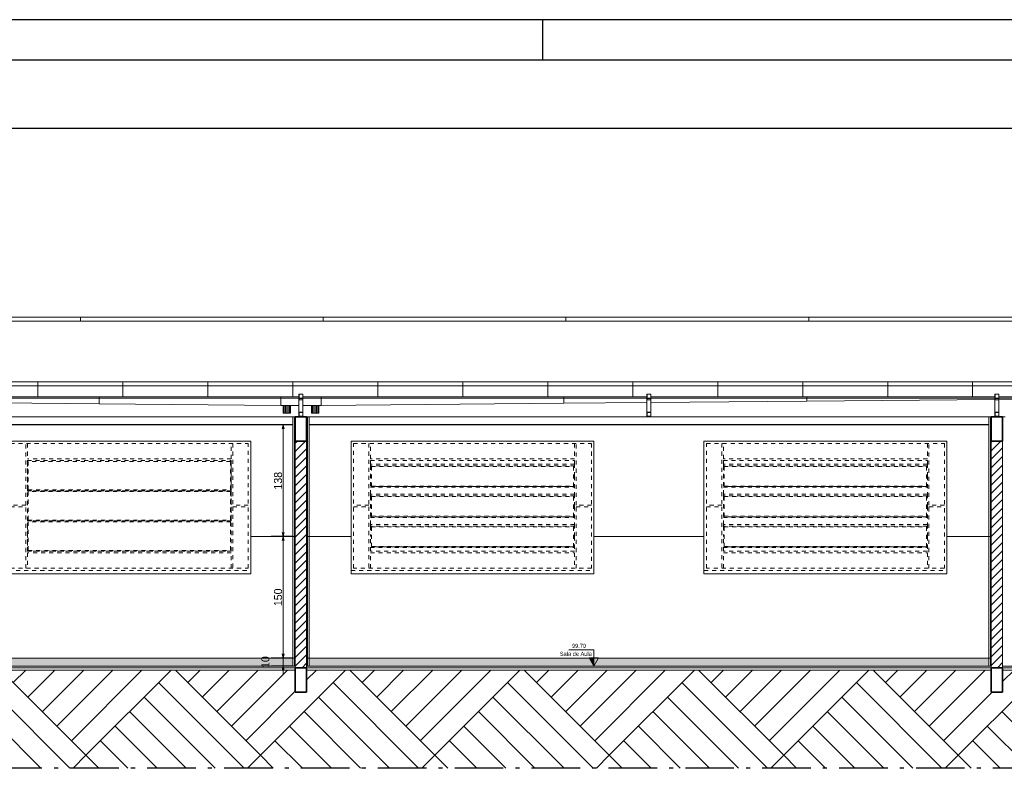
# Model space of a CAD drawing. Header units: millimetres. Extents: x -109 to 627, y -178 to 173.
# Tile 167 of 178: x 276 to 300, y 70 to 89. Entities that reach past the tile are written whole.
import ezdxf

# ---------------------------------------------------------------- set-up
doc = ezdxf.new("R2010")
doc.units = ezdxf.units.MM
doc.linetypes.add('ACAD_ISO10W100', pattern=[18.5, 12, -3, 0.5, -3])
doc.linetypes.add('Traço Curto', pattern=[0.00153, 0.001, -0.00053])
for name, color, linetype, lineweight in [('ARQ - COTA_NÍVEL', 2, 'Continuous', 5), ('ARQ - COTAS', 8, 'Continuous', 5), ('ARQ - ESTRUTURA - CORTE_VIGA', 6, 'Continuous', 35), ('ARQ - ESTRUTURA_VIGA', 3, 'Continuous', 15), ('ARQ - FORRO', 7, 'Continuous', 9), ('ARQ - JANELA', 2, 'Traço Curto', 5), ('ARQ - PAREDE VISTA', 4, 'Continuous', 9), ('ARQ - PAREDES_HACHURA', 9, 'Continuous', 35), ('ARQ - PAREDES_HACHURA_SUPERFICIE', 8, 'Continuous', 9), ('ARQ - PILAR', 4, 'Continuous', 15), ('ARQ - PISO', 9, 'Continuous', 5)]:
    doc.layers.add(name, color=color, linetype=linetype, lineweight=lineweight)
doc.styles.add('Arial_2', font='arial.ttf', dxfattribs={"height": 0.15})
doc.styles.add('GULIM', font='Gulim.ttf')
doc.styles.get("Standard").update_dxf_attribs({"font": 'arial.ttf'})
doc.dimstyles.new('GULIM-50', dxfattribs={"dimtxt": 0.2, "dimasz": 0.1, "dimexe": 0.3, "dimexo": 0, "dimgap": 0.025, "dimtad": 1, "dimdec": 1, "dimlfac": 50, "dimzin": 12, "dimdsep": 46, "dimtxsty": 'GULIM', "dimblk": 'OPEN30', "dimcen": 0, "dimclrd": 152, "dimclre": 152, "dimclrt": 152, "dimaunit": 1, "dimadec": 0, "dimazin": 0, "dimtfac": 1.875, "dimtdec": 1, "dimtmove": 2, "dimatfit": 3, "dimldrblk": 'OPEN30', "dimfxl": 0, "dimtolj": 1, "dimtzin": 12, "dimlwd": -1, "dimarcsym": 0})
pattern_1 = [(45, (309.22501, 77.07121), (-0.106066, 0.106066), [])]
pattern_2 = [(50, (309.225, 77.0712), (0.7295975, -0.063934), [0.076, -0.838]), (355, (309.225, 77.0712), (-0.141842, 0.765274), [0.06, -0.67]), (100.451, (309.285, 77.0652), (0.588716, 0.700409), [0.064, -0.712]), (46.184, (309.225, 77.2752), (1.084144, -0.167138), [0.114, -1.258]), (96.636, (309.315, 77.2612), (0.94991, 0.990408), [0.098, -1.068]), (351.184, (309.225, 77.2752), (0.94898, 0.990257), [0.092, -1.006]), (21, (309.327, 77.2232), (0.6071245, -0.409634), [0.076, -0.838]), (326, (309.327, 77.2232), (0.246955, 0.73809), [0.06, -0.67]), (71.451, (309.377, 77.1892), (0.854468, 0.327177), [0.064, -0.712]), (37.5, (309.225, 77.0712), (0.0130863, 0.3377643), [0.034, -0.628, 0.034, -0.648, -0.674]), (37.5, (309.225, 77.0712), (0.0130863, 0.3377643), [-1.344, 0.034, -0.64]), (7.5, (309.225, 77.0712), (0.268029, 0.4004104), [0.034, -0.354, 0.034, -0.614, -0.256]), (7.5, (309.225, 77.0712), (0.268029, 0.4004104), [-1.036, 0.034, -0.224]), (327.5, (308.999, 77.0712), (0.5425395, -0.0231283), [0.034, -0.22, 0.034, -0.758, -1.052]), (327.5, (308.999, 77.0712), (0.5425395, -0.0231283), [-1.046, 0.034, -1.018]), (317.5, (308.897, 77.0712), (0.592899, 0.102327), [0.034, -0.296, 0.034, -0.492, -0.746]), (317.5, (308.897, 77.0712), (0.592899, 0.102327), [-0.856, 0.034, -0.714])]

# ---------------------------------------------------------------- blocks, each defined once
blk = doc.blocks.new('out_ifc-2-Corte 1')
at = {"layer": 'ARQ - ESTRUTURA_VIGA'}
for p, q in [((-20.653, 4.375), (-23.653, 4.375)), ((-20.653, 4.325), (-23.653, 4.325)), ((-20.653, 4.325), (-20.653, 4.375)), ((-20.653, 4.325), (-20.653, 4.375)), ((-17.653, 4.375), (-20.653, 4.375)), ((-17.653, 4.325), (-20.653, 4.325)), ((-17.653, 4.325), (-17.653, 4.375)), ((-17.653, 4.325), (-17.653, 4.375)), ((-14.653, 4.375), (-17.653, 4.375)), ((-14.653, 4.325), (-17.653, 4.325)), ((-14.653, 4.325), (-14.653, 4.375)), ((-14.653, 4.325), (-14.653, 4.375)), ((-11.653, 4.375), (-14.653, 4.375)), ((-11.653, 4.325), (-14.653, 4.325)), ((-11.653, 4.325), (-11.653, 4.375)), ((-11.653, 4.325), (-11.653, 4.375)), ((-8.653, 4.375), (-11.653, 4.375)), ((-8.653, 4.325), (-11.653, 4.325)), ((-21.178, 3.575), (-22.228, 3.575)), ((-21.178, 3.524), (-21.178, 3.575)), ((-20.128, 3.575), (-21.178, 3.575)), ((-21.178, 3.575), (-21.178, 3.524)), ((-20.128, 3.524), (-20.128, 3.575)), ((-19.078, 3.575), (-20.128, 3.575)), ((-20.128, 3.575), (-20.128, 3.524)), ((-19.078, 3.524), (-19.078, 3.575)), ((-18.028, 3.575), (-19.078, 3.575)), ((-19.078, 3.575), (-19.078, 3.524)), ((-18.028, 3.524), (-18.028, 3.575)), ((-16.978, 3.575), (-18.028, 3.575)), ((-18.028, 3.575), (-18.028, 3.524)), ((-16.978, 3.524), (-16.978, 3.575)), ((-15.928, 3.575), (-16.978, 3.575)), ((-16.978, 3.575), (-16.978, 3.524)), ((-15.928, 3.524), (-15.928, 3.575)), ((-14.878, 3.575), (-15.928, 3.575)), ((-15.928, 3.575), (-15.928, 3.524)), ((-14.878, 3.524), (-14.878, 3.575)), ((-13.828, 3.575), (-14.878, 3.575)), ((-14.878, 3.575), (-14.878, 3.524)), ((-13.828, 3.524), (-13.828, 3.575)), ((-12.778, 3.575), (-13.828, 3.575)), ((-13.828, 3.575), (-13.828, 3.524)), ((-12.778, 3.524), (-12.778, 3.575)), ((-11.728, 3.575), (-12.778, 3.575)), ((-12.778, 3.575), (-12.778, 3.524)), ((-11.728, 3.524), (-11.728, 3.575)), ((-10.678, 3.575), (-11.728, 3.575)), ((-11.728, 3.575), (-11.728, 3.524)), ((-10.678, 3.524), (-10.678, 3.575)), ((-9.628, 3.575), (-10.678, 3.575)), ((-10.678, 3.575), (-10.678, 3.524)), ((-9.628, 3.524), (-9.628, 3.575)), ((-8.578, 3.575), (-9.628, 3.575)), ((-9.628, 3.575), (-9.628, 3.524)), ((-22.228, 3.524), (-21.178, 3.524)), ((-21.178, 3.524), (-21.178, 3.39)), ((-21.178, 3.524), (-20.128, 3.524)), ((-21.178, 3.524), (-21.178, 3.39)), ((-20.128, 3.524), (-20.128, 3.39)), ((-20.128, 3.524), (-19.078, 3.524)), ((-20.128, 3.524), (-20.128, 3.39)), ((-19.078, 3.524), (-19.078, 3.39)), ((-19.078, 3.524), (-18.028, 3.524)), ((-19.078, 3.524), (-19.078, 3.39)), ((-18.028, 3.524), (-18.028, 3.39)), ((-18.028, 3.524), (-16.978, 3.524)), ((-18.028, 3.524), (-18.028, 3.39)), ((-17.953, 3.423), (-17.953, 3.373)), ((-17.903, 3.423), (-17.953, 3.423)), ((-17.951, 3.375), (-17.951, 3.421)), ((-17.951, 3.421), (-17.905, 3.421)), ((-17.905, 3.421), (-17.905, 3.375)), ((-17.903, 3.373), (-17.903, 3.423)), ((-16.978, 3.524), (-16.978, 3.39)), ((-16.978, 3.524), (-15.928, 3.524)), ((-16.978, 3.524), (-16.978, 3.39)), ((-15.928, 3.524), (-15.928, 3.39)), ((-15.928, 3.524), (-14.878, 3.524)), ((-15.928, 3.524), (-15.928, 3.39)), ((-14.878, 3.524), (-14.878, 3.39)), ((-14.878, 3.524), (-13.828, 3.524)), ((-14.878, 3.524), (-14.878, 3.39)), ((-13.828, 3.524), (-13.828, 3.39)), ((-13.828, 3.524), (-12.778, 3.524)), ((-13.828, 3.524), (-13.828, 3.39)), ((-13.653, 3.423), (-13.653, 3.373)), ((-13.603, 3.423), (-13.653, 3.423)), ((-13.651, 3.375), (-13.651, 3.421)), ((-13.651, 3.421), (-13.605, 3.421)), ((-13.605, 3.421), (-13.605, 3.375)), ((-13.603, 3.373), (-13.603, 3.423)), ((-12.778, 3.524), (-12.778, 3.39)), ((-12.778, 3.524), (-11.728, 3.524)), ((-12.778, 3.524), (-12.778, 3.39)), ((-11.728, 3.524), (-11.728, 3.39)), ((-11.728, 3.524), (-10.678, 3.524)), ((-11.728, 3.524), (-11.728, 3.39)), ((-10.678, 3.524), (-10.678, 3.39)), ((-10.678, 3.524), (-9.628, 3.524)), ((-10.678, 3.524), (-10.678, 3.39)), ((-9.628, 3.524), (-9.628, 3.39)), ((-9.628, 3.524), (-8.578, 3.524)), ((-9.628, 3.524), (-9.628, 3.39)), ((-9.353, 3.423), (-9.353, 3.373)), ((-9.303, 3.423), (-9.353, 3.423)), ((-9.351, 3.375), (-9.351, 3.421)), ((-9.351, 3.421), (-9.305, 3.421)), ((-9.305, 3.421), (-9.305, 3.375)), ((-9.303, 3.373), (-9.303, 3.423)), ((-22.203, 3.39), (-20.423, 3.39)), ((-22.203, 3.373), (-20.423, 3.373)), ((-22.203, 3.373), (-20.423, 3.373)), ((-22.203, 3.319), (-20.423, 3.304)), ((-20.423, 3.373), (-20.423, 3.39)), ((-20.423, 3.39), (-18.178, 3.39)), ((-20.423, 3.39), (-20.423, 3.373)), ((-20.423, 3.373), (-20.423, 3.373)), ((-20.423, 3.373), (-20.423, 3.304)), ((-20.423, 3.373), (-18.178, 3.373)), ((-20.423, 3.373), (-20.423, 3.373)), ((-20.423, 3.373), (-18.178, 3.373)), ((-20.423, 3.304), (-20.423, 3.373)), ((-20.423, 3.304), (-18.178, 3.285)), ((-18.178, 3.373), (-18.178, 3.39)), ((-18.178, 3.373), (-18.178, 3.373)), ((-18.178, 3.373), (-18.178, 3.285)), ((-18.147, 3.285), (-18.147, 3.187)), ((-18.144, 3.285), (-18.144, 3.187)), ((-18.134, 3.285), (-18.134, 3.187)), ((-18.12, 3.285), (-18.12, 3.187)), ((-18.103, 3.285), (-18.103, 3.187)), ((-18.086, 3.285), (-18.086, 3.187)), ((-18.071, 3.285), (-18.071, 3.187)), ((-18.062, 3.285), (-18.062, 3.187)), ((-18.058, 3.285), (-18.058, 3.187)), ((-17.951, 3.373), (-17.953, 3.373)), ((-17.953, 3.373), (-17.953, 3.351)), ((-17.953, 3.373), (-17.903, 3.373)), ((-17.953, 3.351), (-17.903, 3.351)), ((-17.953, 3.2), (-17.953, 3.351)), ((-17.905, 3.375), (-17.951, 3.375)), ((-17.951, 3.354), (-17.951, 3.373)), ((-17.951, 3.368), (-17.905, 3.368)), ((-17.905, 3.354), (-17.951, 3.354)), ((-17.903, 3.373), (-17.905, 3.373)), ((-17.905, 3.373), (-17.905, 3.354)), ((-17.903, 3.351), (-17.903, 3.373)), ((-17.903, 3.2), (-17.903, 3.351)), ((-17.797, 3.285), (-17.797, 3.187)), ((-17.794, 3.285), (-17.794, 3.187)), ((-17.784, 3.285), (-17.784, 3.187)), ((-17.77, 3.285), (-17.77, 3.187)), ((-17.753, 3.187), (-17.753, 3.285)), ((-17.736, 3.285), (-17.736, 3.187)), ((-17.721, 3.285), (-17.721, 3.187)), ((-17.712, 3.285), (-17.712, 3.187)), ((-17.708, 3.285), (-17.708, 3.187)), ((-17.678, 3.39), (-14.678, 3.39)), ((-17.678, 3.39), (-17.678, 3.373)), ((-17.678, 3.373), (-14.678, 3.373)), ((-17.678, 3.373), (-17.678, 3.373)), ((-17.678, 3.373), (-14.678, 3.373)), ((-17.678, 3.285), (-17.678, 3.373)), ((-17.678, 3.285), (-14.678, 3.31)), ((-14.678, 3.39), (-13.653, 3.39)), ((-14.678, 3.39), (-14.678, 3.373)), ((-14.678, 3.373), (-14.678, 3.39)), ((-14.678, 3.373), (-13.653, 3.373)), ((-14.678, 3.373), (-14.678, 3.373)), ((-14.678, 3.373), (-13.653, 3.373)), ((-14.678, 3.31), (-14.678, 3.373)), ((-14.678, 3.373), (-14.678, 3.373)), ((-14.678, 3.373), (-14.678, 3.31)), ((-14.678, 3.31), (-13.653, 3.319)), ((-13.651, 3.373), (-13.653, 3.373)), ((-13.653, 3.373), (-13.653, 3.351)), ((-13.653, 3.373), (-13.603, 3.373)), ((-13.653, 3.351), (-13.603, 3.351)), ((-13.653, 3.2), (-13.653, 3.351)), ((-13.605, 3.375), (-13.651, 3.375)), ((-13.651, 3.354), (-13.651, 3.373)), ((-13.651, 3.368), (-13.605, 3.368)), ((-13.605, 3.354), (-13.651, 3.354)), ((-13.603, 3.373), (-13.605, 3.373)), ((-13.605, 3.373), (-13.605, 3.354)), ((-13.603, 3.39), (-11.678, 3.39)), ((-13.603, 3.351), (-13.603, 3.373)), ((-13.603, 3.373), (-11.678, 3.373)), ((-13.603, 3.373), (-11.678, 3.373)), ((-13.603, 3.2), (-13.603, 3.351)), ((-13.603, 3.319), (-11.678, 3.336)), ((-11.678, 3.39), (-9.353, 3.39)), ((-11.678, 3.39), (-11.678, 3.373)), ((-11.678, 3.373), (-11.678, 3.39)), ((-11.678, 3.373), (-9.353, 3.373)), ((-11.678, 3.373), (-11.678, 3.373)), ((-11.678, 3.373), (-9.353, 3.373)), ((-11.678, 3.336), (-11.678, 3.373)), ((-11.678, 3.373), (-11.678, 3.373)), ((-11.678, 3.373), (-11.678, 3.336)), ((-11.678, 3.336), (-9.353, 3.356)), ((-9.351, 3.373), (-9.353, 3.373)), ((-9.353, 3.373), (-9.353, 3.351)), ((-9.353, 3.373), (-9.303, 3.373)), ((-9.353, 3.351), (-9.303, 3.351)), ((-9.353, 3.2), (-9.353, 3.351)), ((-9.305, 3.375), (-9.351, 3.375)), ((-9.351, 3.354), (-9.351, 3.373)), ((-9.351, 3.368), (-9.305, 3.368)), ((-9.305, 3.354), (-9.351, 3.354)), ((-9.303, 3.373), (-9.305, 3.373)), ((-9.305, 3.373), (-9.305, 3.354)), ((-9.303, 3.39), (-6.978, 3.39)), ((-9.303, 3.351), (-9.303, 3.373)), ((-9.303, 3.373), (-6.978, 3.373)), ((-9.303, 3.373), (-6.978, 3.373)), ((-9.303, 3.356), (-6.978, 3.336)), ((-9.303, 3.2), (-9.303, 3.351)), ((-18.147, 3.187), (-18.144, 3.187)), ((-18.144, 3.187), (-18.134, 3.187)), ((-18.134, 3.187), (-18.12, 3.187)), ((-18.12, 3.187), (-18.103, 3.187)), ((-18.103, 3.187), (-18.086, 3.187)), ((-18.086, 3.187), (-18.071, 3.187)), ((-18.071, 3.187), (-18.062, 3.187)), ((-18.062, 3.187), (-18.058, 3.187)), ((-17.903, 3.2), (-17.953, 3.2)), ((-17.953, 3.2), (-17.953, 3.15)), ((-17.951, 3.152), (-17.951, 3.198)), ((-17.951, 3.198), (-17.905, 3.198)), ((-17.905, 3.198), (-17.905, 3.152)), ((-17.903, 3.15), (-17.903, 3.2)), ((-17.797, 3.187), (-17.794, 3.187)), ((-17.794, 3.187), (-17.784, 3.187)), ((-17.784, 3.187), (-17.77, 3.187)), ((-17.77, 3.187), (-17.753, 3.187)), ((-17.753, 3.187), (-17.736, 3.187)), ((-17.736, 3.187), (-17.721, 3.187)), ((-17.721, 3.187), (-17.712, 3.187)), ((-17.712, 3.187), (-17.708, 3.187)), ((-13.603, 3.2), (-13.653, 3.2)), ((-13.653, 3.2), (-13.653, 3.15)), ((-13.651, 3.152), (-13.651, 3.198)), ((-13.651, 3.198), (-13.605, 3.198)), ((-13.605, 3.198), (-13.605, 3.152)), ((-13.603, 3.15), (-13.603, 3.2)), ((-9.303, 3.2), (-9.353, 3.2)), ((-9.353, 3.2), (-9.353, 3.15)), ((-9.351, 3.152), (-9.351, 3.198)), ((-9.351, 3.198), (-9.305, 3.198)), ((-9.305, 3.198), (-9.305, 3.152)), ((-9.303, 3.15), (-9.303, 3.2)), ((-17.953, 3.15), (-17.903, 3.15)), ((-17.905, 3.152), (-17.951, 3.152)), ((-13.653, 3.15), (-13.603, 3.15)), ((-13.605, 3.152), (-13.651, 3.152)), ((-9.353, 3.15), (-9.303, 3.15)), ((-9.305, 3.152), (-9.351, 3.152))]:
    blk.add_line(p, q, dxfattribs=at)
at = {"layer": 'ARQ - PILAR'}
for p, q in [((-18.178, 3.373), (-18.178, 3.39)), ((-17.953, 3.39), (-18.178, 3.39)), ((-18.178, 3.373), (-18.178, 3.285)), ((-18.178, 3.373), (-18.178, 3.373)), ((-17.953, 3.373), (-18.178, 3.373)), ((-17.953, 3.373), (-18.178, 3.373)), ((-18.178, 3.285), (-17.953, 3.285)), ((-17.678, 3.39), (-17.903, 3.39)), ((-17.678, 3.373), (-17.903, 3.373)), ((-17.678, 3.373), (-17.903, 3.373)), ((-17.903, 3.285), (-17.678, 3.285)), ((-17.678, 3.39), (-17.678, 3.373)), ((-17.678, 3.285), (-17.678, 3.373)), ((-17.678, 3.373), (-17.678, 3.373))]:
    blk.add_line(p, q, dxfattribs=at)
blk = doc.blocks.new('JANELA BASCULANTE PRÁTICA DE REVIT - JANELA AÇO E VIDRO BASCULANTE 300X150-6308812-Corte 1')
at = {"layer": 'ARQ - JANELA'}
for p, q in [((-25.908, 1.663), (-25.908, 2.843)), ((-25.878, 2.813), (-22.938, 2.813)), ((-25.878, 2.813), (-25.878, 1.273)), ((-25.688, 2.053), (-25.688, 2.813)), ((-25.668, 2.813), (-25.668, 2.623)), ((-23.148, 2.623), (-23.148, 2.813)), ((-23.128, 2.813), (-23.128, 2.053)), ((-22.938, 1.273), (-22.938, 2.813)), ((-23.148, 2.623), (-25.668, 2.623)), ((-25.668, 2.603), (-23.148, 2.603)), ((-25.668, 2.23), (-25.668, 2.603)), ((-25.668, 2.603), (-25.668, 1.483)), ((-25.668, 2.603), (-23.148, 2.603)), ((-25.658, 2.593), (-25.658, 2.24)), ((-23.158, 2.593), (-25.658, 2.593)), ((-23.158, 2.593), (-23.158, 2.24)), ((-23.148, 2.23), (-23.148, 2.603)), ((-23.148, 1.483), (-23.148, 2.603)), ((-23.148, 2.23), (-25.668, 2.23)), ((-25.668, 2.23), (-23.148, 2.23)), ((-25.668, 1.857), (-25.668, 2.23)), ((-25.658, 2.24), (-23.158, 2.24)), ((-25.658, 2.22), (-25.658, 1.867)), ((-23.158, 2.22), (-25.658, 2.22)), ((-23.158, 2.22), (-23.158, 1.867)), ((-23.148, 1.857), (-23.148, 2.23)), ((-25.688, 2.053), (-25.878, 2.053)), ((-25.878, 2.033), (-25.688, 2.033)), ((-25.688, 1.273), (-25.688, 2.033)), ((-22.938, 2.053), (-23.128, 2.053)), ((-23.128, 2.033), (-23.128, 1.273)), ((-23.128, 2.033), (-22.938, 2.033)), ((-23.148, 1.857), (-25.668, 1.857)), ((-25.668, 1.857), (-23.148, 1.857)), ((-25.668, 1.483), (-25.668, 1.857)), ((-25.658, 1.867), (-23.158, 1.867)), ((-25.658, 1.847), (-25.658, 1.493)), ((-23.158, 1.847), (-25.658, 1.847)), ((-23.158, 1.847), (-23.158, 1.493)), ((-23.148, 1.483), (-23.148, 1.857)), ((-23.148, 1.483), (-25.668, 1.483)), ((-25.668, 1.483), (-23.148, 1.483)), ((-25.668, 1.463), (-25.668, 1.273)), ((-23.148, 1.463), (-25.668, 1.463)), ((-25.658, 1.493), (-23.158, 1.493)), ((-23.148, 1.273), (-23.148, 1.463)), ((-25.908, 1.243), (-22.908, 1.243)), ((-25.878, 1.273), (-22.938, 1.273))]:
    blk.add_line(p, q, dxfattribs=at)
blk = doc.blocks.new('JANELA BASCULANTE PRÁTICA DE REVIT - JANELA AÇO E VIDRO BASCULANTE 300X150-6338859-Corte 1')
at = {"layer": 'ARQ - JANELA'}
for p, q in [((-17.278, 1.273), (-17.278, 2.813)), ((-17.278, 2.813), (-14.338, 2.813)), ((-17.088, 2.813), (-17.088, 2.053)), ((-17.068, 2.623), (-17.068, 2.813)), ((-14.548, 2.813), (-14.548, 2.623)), ((-14.528, 2.053), (-14.528, 2.813)), ((-14.338, 2.813), (-14.338, 1.273)), ((-14.548, 2.623), (-17.068, 2.623)), ((-17.068, 2.559), (-17.068, 2.603)), ((-17.068, 2.603), (-14.548, 2.603)), ((-14.548, 2.559), (-17.068, 2.559)), ((-17.068, 2.559), (-17.068, 2.538)), ((-14.548, 2.603), (-14.548, 2.559)), ((-14.548, 2.559), (-14.548, 2.538)), ((-17.068, 2.538), (-17.068, 2.411)), ((-14.548, 2.538), (-17.068, 2.538)), ((-17.058, 2.531), (-14.558, 2.531)), ((-17.058, 2.281), (-17.058, 2.531)), ((-14.558, 2.531), (-14.558, 2.281)), ((-14.548, 2.411), (-14.548, 2.538)), ((-17.068, 2.186), (-17.068, 2.411)), ((-14.548, 2.411), (-14.548, 2.186)), ((-17.068, 2.274), (-14.548, 2.274)), ((-17.058, 2.288), (-14.558, 2.288)), ((-14.558, 2.281), (-17.058, 2.281)), ((-14.548, 2.186), (-17.068, 2.186)), ((-17.068, 2.186), (-17.068, 2.165)), ((-17.068, 2.165), (-17.068, 2.037)), ((-14.548, 2.165), (-17.068, 2.165)), ((-17.058, 2.158), (-14.558, 2.158)), ((-17.058, 1.908), (-17.058, 2.158)), ((-14.558, 2.158), (-14.558, 1.908)), ((-14.548, 2.186), (-14.548, 2.165)), ((-14.548, 2.037), (-14.548, 2.165)), ((-17.088, 2.053), (-17.278, 2.053)), ((-17.278, 2.033), (-17.088, 2.033)), ((-17.088, 2.033), (-17.088, 1.273)), ((-17.068, 1.813), (-17.068, 2.037)), ((-14.548, 2.037), (-14.548, 1.813)), ((-14.338, 2.053), (-14.528, 2.053)), ((-14.528, 1.273), (-14.528, 2.033)), ((-14.528, 2.033), (-14.338, 2.033)), ((-17.068, 1.901), (-14.548, 1.901)), ((-17.058, 1.915), (-14.558, 1.915)), ((-14.558, 1.908), (-17.058, 1.908)), ((-14.548, 1.813), (-17.068, 1.813)), ((-17.068, 1.813), (-17.068, 1.791)), ((-17.068, 1.791), (-17.068, 1.664)), ((-14.548, 1.791), (-17.068, 1.791)), ((-17.058, 1.784), (-14.558, 1.784)), ((-17.058, 1.535), (-17.058, 1.784)), ((-14.558, 1.784), (-14.558, 1.535)), ((-14.548, 1.813), (-14.548, 1.791)), ((-14.548, 1.664), (-14.548, 1.791)), ((-17.068, 1.483), (-17.068, 1.664)), ((-14.548, 1.664), (-14.548, 1.483)), ((-14.308, 1.243), (-14.308, 1.663)), ((-17.068, 1.528), (-14.548, 1.528)), ((-14.548, 1.483), (-17.068, 1.483)), ((-17.068, 1.273), (-17.068, 1.463)), ((-17.068, 1.463), (-14.548, 1.463)), ((-17.058, 1.542), (-14.558, 1.542)), ((-14.558, 1.535), (-17.058, 1.535)), ((-14.548, 1.463), (-14.548, 1.273)), ((-17.308, 1.243), (-14.308, 1.243)), ((-14.338, 1.273), (-17.278, 1.273)), ((-14.308, 1.203), (-14.308, 1.243))]:
    blk.add_line(p, q, dxfattribs=at)
blk = doc.blocks.new('JANELA BASCULANTE PRÁTICA DE REVIT - JANELA AÇO E VIDRO BASCULANTE 300X150-V2-Corte 1')
at = {"layer": 'ARQ - JANELA'}
for p, q in [((-12.918, 1.273), (-12.918, 2.813)), ((-12.918, 2.813), (-9.978, 2.813)), ((-12.728, 2.813), (-12.728, 2.053)), ((-12.708, 2.623), (-12.708, 2.813)), ((-10.188, 2.813), (-10.188, 2.623)), ((-10.168, 2.053), (-10.168, 2.813)), ((-9.978, 2.813), (-9.978, 1.273)), ((-10.188, 2.623), (-12.708, 2.623)), ((-12.708, 2.559), (-12.708, 2.603)), ((-12.708, 2.603), (-10.188, 2.603)), ((-10.188, 2.559), (-12.708, 2.559)), ((-12.708, 2.559), (-12.708, 2.538)), ((-10.188, 2.603), (-10.188, 2.559)), ((-10.188, 2.559), (-10.188, 2.538)), ((-12.708, 2.538), (-12.708, 2.411)), ((-10.188, 2.538), (-12.708, 2.538)), ((-12.698, 2.531), (-10.198, 2.531)), ((-12.698, 2.281), (-12.698, 2.531)), ((-10.198, 2.531), (-10.198, 2.281)), ((-10.188, 2.411), (-10.188, 2.538)), ((-12.708, 2.186), (-12.708, 2.411)), ((-10.188, 2.411), (-10.188, 2.186)), ((-12.708, 2.274), (-10.188, 2.274)), ((-12.698, 2.288), (-10.198, 2.288)), ((-10.198, 2.281), (-12.698, 2.281)), ((-10.188, 2.186), (-12.708, 2.186)), ((-12.708, 2.186), (-12.708, 2.165)), ((-12.708, 2.165), (-12.708, 2.037)), ((-10.188, 2.165), (-12.708, 2.165)), ((-12.698, 2.158), (-10.198, 2.158)), ((-12.698, 1.908), (-12.698, 2.158)), ((-10.198, 2.158), (-10.198, 1.908)), ((-10.188, 2.186), (-10.188, 2.165)), ((-10.188, 2.037), (-10.188, 2.165)), ((-12.728, 2.053), (-12.918, 2.053)), ((-12.918, 2.033), (-12.728, 2.033)), ((-12.728, 2.033), (-12.728, 1.273)), ((-12.708, 1.813), (-12.708, 2.037)), ((-10.188, 2.037), (-10.188, 1.813)), ((-9.978, 2.053), (-10.168, 2.053)), ((-10.168, 1.273), (-10.168, 2.033)), ((-10.168, 2.033), (-9.978, 2.033)), ((-12.708, 1.901), (-10.188, 1.901)), ((-12.698, 1.915), (-10.198, 1.915)), ((-10.198, 1.908), (-12.698, 1.908)), ((-10.188, 1.813), (-12.708, 1.813)), ((-12.708, 1.813), (-12.708, 1.791)), ((-12.708, 1.791), (-12.708, 1.664)), ((-10.188, 1.791), (-12.708, 1.791)), ((-12.698, 1.784), (-10.198, 1.784)), ((-12.698, 1.535), (-12.698, 1.784)), ((-10.198, 1.784), (-10.198, 1.535)), ((-10.188, 1.813), (-10.188, 1.791)), ((-10.188, 1.664), (-10.188, 1.791)), ((-12.708, 1.483), (-12.708, 1.664)), ((-10.188, 1.664), (-10.188, 1.483)), ((-12.708, 1.528), (-10.188, 1.528)), ((-10.188, 1.483), (-12.708, 1.483)), ((-12.708, 1.273), (-12.708, 1.463)), ((-12.708, 1.463), (-10.188, 1.463)), ((-12.698, 1.542), (-10.198, 1.542)), ((-10.198, 1.535), (-12.698, 1.535)), ((-10.188, 1.463), (-10.188, 1.273)), ((-12.948, 1.243), (-9.948, 1.243)), ((-9.978, 1.273), (-12.918, 1.273))]:
    blk.add_line(p, q, dxfattribs=at)
blk = doc.blocks.new('_Open30')
at = {"color": 0, "linetype": 'ByBlock', "lineweight": -2}
for p, q in [((-1, 0.27), (0, 0)), ((0, 0), (-1, -0.27)), ((0, 0), (-1, 0))]:
    blk.add_line(p, q, dxfattribs=at)
blk = doc.blocks.new('*D156')
at = {"layer": 'ARQ - COTAS', "color": 152, "lineweight": -2, "transparency": 16777216}
for p, q in [((282.739, 79.088), (282.199, 79.088)), ((282.739, 76.328), (282.199, 76.328))]:
    blk.add_line(p, q, dxfattribs=at)
at = {"layer": 'ARQ - COTAS', "color": 152, "transparency": 16777216}
blk.add_line((282.499, 78.988), (282.499, 76.428), dxfattribs=at)
at = {"layer": 'Defpoints', "color": 0, "transparency": 16777216}
for p in [(282.739, 79.088), (282.499, 76.328), (282.739, 76.328)]:
    blk.add_point(p, dxfattribs=at)
at = {"layer": 'ARQ - COTAS', "color": 152, "transparency": 16777216, "xscale": 0.1, "yscale": 0.1, "zscale": 0.1}
for p, rotation in [((282.499, 79.088), 90), ((282.499, 76.328), 270)]:
    blk.add_blockref('_Open30', p, dxfattribs=dict(at, rotation=rotation))
at = {"layer": 'ARQ - COTAS', "color": 152, "transparency": 16777216, "insert": (282.372, 77.708), "char_height": 0.2, "width": 0.32397, "attachment_point": 5, "rotation": 90, "style": 'GULIM'}
blk.add_mtext('\\A1;138', dxfattribs=at)
blk = doc.blocks.new('*D157')
at = {"layer": 'ARQ - COTAS', "color": 152, "lineweight": -2, "transparency": 16777216}
for p, q in [((282.739, 76.328), (282.199, 76.328)), ((282.739, 73.328), (282.199, 73.328))]:
    blk.add_line(p, q, dxfattribs=at)
at = {"layer": 'ARQ - COTAS', "color": 152, "transparency": 16777216}
blk.add_line((282.499, 76.228), (282.499, 73.428), dxfattribs=at)
at = {"layer": 'Defpoints', "color": 0, "transparency": 16777216}
for p in [(282.739, 76.328), (282.499, 73.328), (282.739, 73.328)]:
    blk.add_point(p, dxfattribs=at)
at = {"layer": 'ARQ - COTAS', "color": 152, "transparency": 16777216, "xscale": 0.1, "yscale": 0.1, "zscale": 0.1}
for p, rotation in [((282.499, 76.328), 90), ((282.499, 73.328), 270)]:
    blk.add_blockref('_Open30', p, dxfattribs=dict(at, rotation=rotation))
at = {"layer": 'ARQ - COTAS', "color": 152, "transparency": 16777216, "insert": (282.372, 74.828), "char_height": 0.2, "width": 0.32397, "attachment_point": 5, "rotation": 90, "style": 'GULIM'}
blk.add_mtext('\\A1;150', dxfattribs=at)
blk = doc.blocks.new('*D158')
at = {"layer": 'ARQ - COTAS', "color": 152, "transparency": 16777216}
for p, q in [((282.499, 73.428), (282.499, 73.528)), ((282.499, 73.328), (282.499, 73.128)), ((282.499, 73.028), (282.499, 72.928))]:
    blk.add_line(p, q, dxfattribs=at)
at = {"layer": 'ARQ - COTAS', "color": 152, "lineweight": -2, "transparency": 16777216}
for p, q in [((282.739, 73.328), (282.199, 73.328)), ((282.739, 73.128), (282.199, 73.128))]:
    blk.add_line(p, q, dxfattribs=at)
at = {"layer": 'Defpoints', "color": 0, "transparency": 16777216}
for p in [(282.739, 73.328), (282.499, 73.128), (282.739, 73.128)]:
    blk.add_point(p, dxfattribs=at)
at = {"layer": 'ARQ - COTAS', "color": 152, "transparency": 16777216, "xscale": 0.1, "yscale": 0.1, "zscale": 0.1}
for p, rotation in [((282.499, 73.328), 270), ((282.499, 73.128), 90)]:
    blk.add_blockref('_Open30', p, dxfattribs=dict(at, rotation=rotation))
at = {"layer": 'ARQ - COTAS', "color": 152, "transparency": 16777216, "insert": (282.059, 73.228), "char_height": 0.2, "width": 0.32397, "attachment_point": 5, "rotation": 90, "style": 'GULIM'}
blk.add_mtext('\\A1;10', dxfattribs=at)
blk = doc.blocks.new('Elevações de ponto - Cota de Nível 1-5501281-Corte 1')
at = {"layer": 'ARQ - COTA_NÍVEL'}
blk.add_hatch(color=256, dxfattribs=at).paths.add_polyline_path([(17.03, 0.096), (16.914, -0.105), (16.914, 0.096)], flags=0)
for p, q in [((16.914, 0.297), (16.914, 0.096)), ((16.914, 0.297), (17.53, 0.297)), ((16.803, 0.096), (16.914, -0.105)), ((16.914, 0.096), (16.803, 0.096)), ((17.03, 0.096), (16.914, 0.096)), ((16.914, 0.096), (16.914, -0.105)), ((16.914, -0.105), (17.03, 0.096))]:
    blk.add_line(p, q, dxfattribs=at)

msp = doc.modelspace()

# ---------------------------------------------------------------- hatches: boundary and pattern name
h = msp.add_hatch()
h.set_pattern_fill('AR-PARQ1', color=34, scale=0.01, angle=45)
h.set_pattern_definition([(135, (-121.1007, -30.374), (-4.310523, 0), [3.048, -3.048]), (135, (-120.7415, -30.0147), (-4.310523, 0), [3.048, -3.048]), (135, (-120.3823, -29.6555), (-4.310523, 0), [3.048, -3.048]), (135, (-120.023, -29.2963), (-4.310523, 0), [3.048, -3.048]), (135, (-119.664, -28.937), (-4.310523, 0), [3.048, -3.048]), (135, (-119.3047, -28.578), (-4.310523, 0), [3.048, -3.048]), (135, (-118.9455, -28.2187), (-4.310523, 0), [3.048, -3.048]), (45, (-123.256, -28.2187), (4.310523, 0), [3.048, -3.048]), (45, (-123.6152, -27.8595), (4.310523, 0), [3.048, -3.048]), (45, (-123.9744, -27.5003), (4.310523, 0), [3.048, -3.048]), (45, (-124.3336, -27.141), (4.310523, 0), [3.048, -3.048]), (45, (-124.6928, -26.782), (4.310523, 0), [3.048, -3.048]), (45, (-125.052, -26.4226), (4.310523, 0), [3.048, -3.048]), (45, (-125.4113, -26.0634), (4.310523, 0), [3.048, -3.048])])
h.paths.add_polyline_path([(360.13716, 74.6081), (359.13716, 74.6081), (359.13716, 72.4881), (358.73716, 72.4881), (358.73716, 72.6681), (352.27716, 72.6681), (352.27716, 72.4881), (351.99716, 72.4881), (351.99716, 73.0281), (335.07716, 73.0281), (335.07716, 72.4881), (334.79716, 72.4881), (334.79716, 73.0881), (334.67716, 73.0881), (334.67716, 72.4881), (334.39716, 72.4881), (334.39716, 73.0281), (317.47716, 73.0281), (317.47716, 72.4881), (317.19716, 72.4881), (317.19716, 73.0281), (308.87716, 73.0281), (308.87716, 72.4881), (308.59716, 72.4881), (308.59716, 73.0281), (300.27716, 73.0281), (300.27716, 72.4881), (299.99716, 72.4881), (299.99716, 73.0281), (283.07716, 73.0281), (283.07716, 72.4881), (282.79716, 72.4881), (282.79716, 73.0281), (265.87716, 73.0281), (265.87716, 72.4881), (265.59716, 72.4881), (265.59716, 72.6681), (264.33716, 72.6681), (264.33716, 72.7881), (259.13716, 72.7881), (259.13716, 72.4881), (258.73716, 72.4881), (258.73716, 70.6081), (360.13716, 70.6081)])
at = {"layer": 'ARQ - PAREDES_HACHURA'}
for points in [[(282.79716, 76.3281), (282.79716, 79.2881), (282.77716, 79.2881), (282.77716, 76.3281)], [(283.07716, 76.3281), (283.09716, 76.3281), (283.09716, 79.2881), (283.07716, 79.2881), (283.07716, 77.07148)], [(299.97716, 76.3281), (299.99716, 76.3281), (299.99716, 79.2881), (299.97716, 79.2881), (299.97716, 77.07148)], [(282.77716, 73.3281), (282.79716, 73.3281), (282.79716, 76.3281), (282.77716, 76.3281), (282.77716, 73.78649)], [(283.07716, 73.3281), (283.09716, 73.3281), (283.09716, 76.3281), (283.07716, 76.3281), (283.07716, 73.78649)], [(299.97716, 73.3281), (299.99716, 73.3281), (299.99716, 76.3281), (299.97716, 76.3281), (299.97716, 73.78649)], [(282.77716, 73.1281), (282.79716, 73.1281), (282.79716, 73.3281), (282.77716, 73.3281)], [(283.07716, 73.1281), (283.09716, 73.1281), (283.09716, 73.3281), (283.07716, 73.3281)], [(299.97716, 73.1281), (299.99716, 73.1281), (299.99716, 73.3281), (299.97716, 73.3281)]]:
    msp.add_hatch(color=256, dxfattribs=at).paths.add_polyline_path(points, flags=0)
h = msp.add_hatch(dxfattribs=at)
h.set_pattern_fill('FP_4', color=256, scale=2, style=0, pattern_type=2)
h.set_pattern_definition(pattern_1)
h.paths.add_polyline_path([(283.07716, 73.0881), (283.07716, 78.6881), (282.79716, 78.6881), (282.79716, 73.0881)], flags=0)
h = msp.add_hatch(dxfattribs=at)
h.set_pattern_fill('FP_4', color=256, scale=2, style=0, pattern_type=2)
h.set_pattern_definition(pattern_1)
h.paths.add_polyline_path([(300.27716, 73.0881), (300.27716, 78.6881), (299.99716, 78.6881), (299.99716, 73.0881)], flags=0)
at = {"layer": 'ARQ - PAREDES_HACHURA_SUPERFICIE'}
h = msp.add_hatch(dxfattribs=at)
h.set_pattern_fill('FP_5', color=256, scale=2, style=0, pattern_type=2)
h.set_pattern_definition(pattern_2)
h.paths.add_polyline_path([(280.07119, 73.1281), (282.73716, 73.1281), (282.73716, 73.3281), (265.93716, 73.3281), (265.93716, 73.1281), (274.13879, 73.1281)], flags=0)
h = msp.add_hatch(dxfattribs=at)
h.set_pattern_fill('FP_5', color=256, scale=2, style=0, pattern_type=2)
h.set_pattern_definition(pattern_2)
h.paths.add_polyline_path([(297.86836, 73.1281), (299.93716, 73.1281), (299.93716, 73.3281), (283.13716, 73.3281), (283.13716, 73.1281), (291.93597, 73.1281)], flags=0)

# ---------------------------------------------------------------- linework, layer by layer
at = {"color": 1}
msp.add_line((288.90715, 89.1), (288.90715, 88.1), dxfattribs=at)
at = {"color": 2}
msp.add_line((359.13716, 86.4081), (258.73716, 86.4081), dxfattribs=at)
msp.add_lwpolyline([(249.40715, 0), (399.90715, 0), (399.90715, 89.1), (249.40715, 89.1)], close=True, dxfattribs=at)
at = {"color": 6}
msp.add_lwpolyline([(251.90715, 1), (398.90715, 1), (398.90715, 88.1), (251.90715, 88.1)], close=True, dxfattribs=at)
at = {"color": 2, "linetype": 'ACAD_ISO10W100', "ltscale": 0.1}
msp.add_lwpolyline([(359.13716, 74.6081), (360.13716, 74.6081), (360.13716, 70.6081), (258.73716, 70.6081), (258.73716, 72.4881)], dxfattribs=at)
at = {"layer": 'ARQ - ESTRUTURA - CORTE_VIGA'}
for p, q in [((283.07716, 79.2881), (282.79716, 79.2881)), ((282.79716, 79.2881), (282.79716, 78.6881)), ((283.07716, 78.6881), (283.07716, 79.2881)), ((300.27716, 79.2881), (299.99716, 79.2881)), ((299.99716, 79.2881), (299.99716, 78.6881)), ((300.27716, 78.6881), (300.27716, 79.2881)), ((282.79716, 78.6881), (283.07716, 78.6881)), ((299.99716, 78.6881), (300.27716, 78.6881)), ((283.07716, 73.0881), (282.79716, 73.0881)), ((282.79716, 73.0881), (282.79716, 72.4881)), ((283.07716, 72.4881), (283.07716, 73.0881)), ((300.27716, 73.0881), (299.99716, 73.0881)), ((299.99716, 73.0881), (299.99716, 72.4881)), ((300.27716, 72.4881), (300.27716, 73.0881)), ((282.79716, 72.4881), (283.07716, 72.4881)), ((299.99716, 72.4881), (300.27716, 72.4881))]:
    msp.add_line(p, q, dxfattribs=at)
at = {"layer": 'ARQ - FORRO'}
for p, q in [((282.73716, 79.0981), (265.93716, 79.0981)), ((265.93716, 79.0881), (282.73716, 79.0881)), ((299.93716, 79.0981), (283.13716, 79.0981)), ((283.13716, 79.0881), (299.93716, 79.0881))]:
    msp.add_line(p, q, dxfattribs=at)
at = {"layer": 'ARQ - PAREDE VISTA'}
for p, q in [((282.73716, 79.2881), (265.93716, 79.2881)), ((282.73716, 79.2881), (282.73716, 73.1281)), ((282.79716, 79.2881), (282.73716, 79.2881)), ((282.77716, 79.2881), (282.77716, 73.1281)), ((282.79716, 73.1281), (282.79716, 79.2881)), ((283.07716, 79.2881), (283.07716, 73.1281)), ((283.13716, 79.2881), (283.07716, 79.2881)), ((283.09716, 73.1281), (283.09716, 79.2881)), ((283.13716, 73.1281), (283.13716, 79.2881)), ((299.93716, 79.2881), (283.13716, 79.2881)), ((299.93716, 79.2881), (299.93716, 73.1281)), ((299.99716, 79.2881), (299.93716, 79.2881)), ((299.97716, 79.2881), (299.97716, 73.1281)), ((299.99716, 73.1281), (299.99716, 79.2881)), ((300.33716, 79.2881), (300.27716, 79.2881)), ((300.27716, 79.2881), (300.27716, 73.1281)), ((275.69657, 78.6881), (281.69716, 78.6881)), ((281.69716, 78.6881), (281.69716, 75.4081)), ((283.07716, 78.6881), (282.79716, 78.6881)), ((284.17716, 75.4081), (284.17716, 78.6881)), ((284.17716, 78.6881), (290.17716, 78.6881)), ((290.17716, 78.6881), (290.17716, 76.3281)), ((292.89716, 76.3281), (292.89716, 78.6881)), ((292.89716, 78.6881), (298.89716, 78.6881)), ((298.89716, 78.6881), (298.89716, 75.4081)), ((300.27716, 78.6881), (299.99716, 78.6881)), ((282.79716, 76.3281), (282.73716, 76.3281)), ((283.13716, 76.3281), (283.07716, 76.3281)), ((290.17726, 76.3281), (290.17726, 75.4081)), ((292.89726, 75.4081), (292.89726, 76.3281)), ((299.99716, 76.3281), (299.93716, 76.3281)), ((281.69716, 75.4081), (275.69716, 75.4081)), ((290.17726, 75.4081), (284.17716, 75.4081)), ((298.89716, 75.4081), (292.89726, 75.4081)), ((282.73716, 73.3281), (265.93716, 73.3281)), ((282.79716, 73.3281), (282.73716, 73.3281)), ((283.13716, 73.3281), (283.07716, 73.3281)), ((299.93716, 73.3281), (283.13716, 73.3281)), ((299.99716, 73.3281), (299.93716, 73.3281)), ((282.79716, 73.0881), (283.07716, 73.0881)), ((299.99716, 73.0881), (300.27716, 73.0881))]:
    msp.add_line(p, q, dxfattribs=at)
at = {"layer": 'ARQ - PAREDE VISTA', "color": 1}
for p, q in [((282.73716, 76.3281), (281.69716, 76.3281)), ((284.17716, 76.3281), (283.13716, 76.3281)), ((290.17716, 76.3281), (292.89726, 76.3281)), ((299.93716, 76.3281), (298.89716, 76.3281))]:
    msp.add_line(p, q, dxfattribs=at)
at = {"layer": 'ARQ - PISO'}
for p, q in [((282.79716, 73.1281), (265.87716, 73.1281)), ((282.79716, 73.0881), (265.87716, 73.0881)), ((265.87716, 73.0281), (282.79716, 73.0281)), ((282.79716, 73.0281), (282.79716, 73.1281)), ((283.07716, 73.1281), (283.07716, 73.0281)), ((299.99716, 73.1281), (283.07716, 73.1281)), ((299.99716, 73.0881), (283.07716, 73.0881)), ((283.07716, 73.0281), (299.99716, 73.0281)), ((299.99716, 73.0281), (299.99716, 73.1281)), ((300.27716, 73.1281), (300.27716, 73.0281)), ((308.59716, 73.1281), (300.27716, 73.1281)), ((308.59716, 73.0881), (300.27716, 73.0881)), ((300.27716, 73.0281), (308.59716, 73.0281))]:
    msp.add_line(p, q, dxfattribs=at)

# ---------------------------------------------------------------- block references
at = {"xscale": 2, "yscale": 2, "zscale": 2}
msp.add_blockref('out_ifc-2-Corte 1', (318.79301, 73.00121), dxfattribs=at)
at = {"layer": 'ARQ - COTA_NÍVEL', "extrusion": (0, 0, -1)}
msp.add_blockref('Elevações de ponto - Cota de Nível 1-5501281-Corte 1', (-307.091, 73.23335), dxfattribs=at)
at = {"layer": 'ARQ - JANELA', "xscale": 2, "yscale": 2, "zscale": 2}
for name, p in [('JANELA BASCULANTE PRÁTICA DE REVIT - JANELA AÇO E VIDRO BASCULANTE 300X150-6308812-Corte 1', (327.51301, 73.00121)), ('JANELA BASCULANTE PRÁTICA DE REVIT - JANELA AÇO E VIDRO BASCULANTE 300X150-6338859-Corte 1', (318.79301, 73.00121)), ('JANELA BASCULANTE PRÁTICA DE REVIT - JANELA AÇO E VIDRO BASCULANTE 300X150-V2-Corte 1', (318.79301, 73.00121))]:
    msp.add_blockref(name, p, dxfattribs=at)

# ---------------------------------------------------------------- texts
at = {"color": 2}
msp.add_text('Sala de Aula', height=0.1, dxfattribs=at).set_placement((289.33373, 73.38178))
at = {"layer": 'ARQ - COTA_NÍVEL', "insert": (289.63533, 73.6787), "char_height": 0.1, "width": 0.3807449, "attachment_point": 1, "line_spacing_factor": 0.941778, "style": 'Arial_2'}
msp.add_mtext('99.70', dxfattribs=at)

# ---------------------------------------------------------------- dimensions: what is measured, and where the dimension line sits
at = {"layer": 'ARQ - COTAS'}
for base, p1, p2, picture, middle in [((282.49935, 76.3281), (282.73935, 79.0881), (282.73935, 76.3281), '*D156', (282.37156, 77.7081)), ((282.49935, 73.3281), (282.73935, 76.3281), (282.73935, 73.3281), '*D157', (282.37156, 74.8281)), ((282.49935, 73.1281), (282.73935, 73.3281), (282.73935, 73.1281), '*D158', (282.05906, 73.2281))]:
    dim = msp.add_linear_dim(base=base, p1=p1, p2=p2, angle=90, dimstyle='GULIM-50', dxfattribs=at)
    dim.commit()
    dim.dimension.update_dxf_attribs({"geometry": picture, "text_midpoint": middle})

doc.saveas('drawing.dxf')
